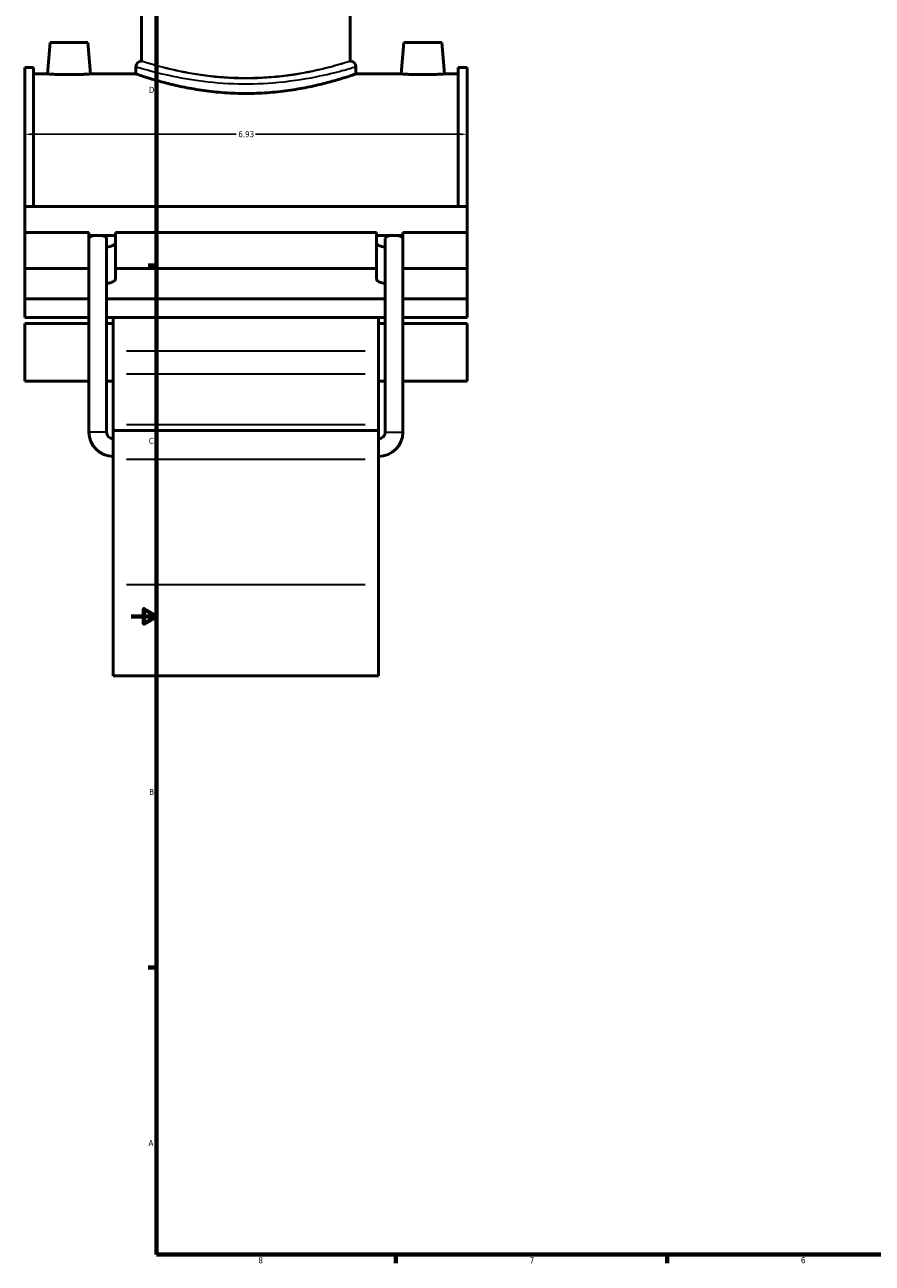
# Model space of a CAD drawing. Header units: inches. Extents: x -1.6 to 50.3, y -2 to 48.9.
# Tile 1 of 8: x -1.6 to 11.7, y 0.9 to 20.3. Entities that reach past the tile are written whole.
import ezdxf

# ---------------------------------------------------------------- set-up
doc = ezdxf.new("R2010")
doc.units = ezdxf.units.IN
doc.header["$MEASUREMENT"] = 0
for name, color, linetype, lineweight in [('Border (ANSI)', 7, 'Continuous', 70), ('Dimension (ANSI)', 7, 'Continuous', 25), ('Visible (ANSI)', 7, 'Continuous', 50), ('Visible Narrow (ANSI)', 7, 'Continuous', 35)]:
    doc.layers.add(name, color=color, linetype=linetype, lineweight=lineweight)
doc.styles.add('Note Text (ANSI)', font='tahoma.ttf')
doc.dimstyles.new('Default (ANSI)', dxfattribs={"dimtxt": 0.094488, "dimasz": 0.098425, "dimexe": 0.125, "dimexo": 0.0625, "dimgap": 0.031496, "dimtad": 0, "dimtih": 1, "dimtoh": 1, "dimrnd": 1e-08, "dimzin": 4, "dimdsep": 46, "dimtxsty": 'Note Text (ANSI)', "dimcen": 0.09, "dimdle": 0.393701, "dimclrd": 256, "dimclre": 256, "dimclrt": 5, "dimadec": 0, "dimazin": 1, "dimtfac": 1, "dimtofl": 0, "dimtmove": 0, "dimatfit": 3, "dimfxl": 1, "dimtolj": 1, "dimtzin": 4, "dimlwd": -1, "dimlwe": -1, "dimarcsym": 0})

# ---------------------------------------------------------------- blocks, each defined once
blk = doc.blocks.new('Borders Default Border')
at = {"layer": 'Border (ANSI)'}
for p, q in [((0.5, 16.5), (0.366, 16.5)), ((0.5, 5.5), (0.366, 5.5)), ((4.25, 1), (4.25, 0.866)), ((8.5, 1), (8.5, 0.866))]:
    blk.add_line(p, q, dxfattribs=at)
at = {"layer": 'Border (ANSI)', "flags": 128}
for points in [[(0.5, 1), (0.5, 21), (33.5, 21), (33.5, 1), (0.5, 1)], [(0.1, 11), (0.5, 11), (0.3, 11.115), (0.3, 10.885), (0.5, 11)]]:
    blk.add_lwpolyline(points, dxfattribs=at)
at = {"layer": 'Border (ANSI)', "color": 5, "true_color": 0x0000ff, "char_height": 0.0945, "attachment_point": 7, "style": 'Note Text (ANSI)'}
for s, insert in [('D', (0.378, 19.203)), ('C', (0.378, 13.701)), ('B', (0.384, 8.203)), ('A', (0.373, 2.703)), ('8', (2.094, 0.863)), ('7', (6.346, 0.866)), ('6', (10.595, 0.864))]:
    blk.add_mtext(s, dxfattribs=dict(at, insert=insert))
blk = doc.blocks.new('*D7')
at = {"layer": 'Defpoints', "color": 0, "transparency": 16777216}
for p in [(5.364, 18.554), (-1.566, 18.165), (5.364, 18.165)]:
    blk.add_point(p, dxfattribs=at)
at = {"layer": 'Dimension (ANSI)', "transparency": 16777216}
for p, q in [((-1.467, 18.554), (1.748, 18.554)), ((5.266, 18.554), (2.051, 18.554))]:
    blk.add_line(p, q, dxfattribs=at)
for points in [[(-1.467, 18.571), (-1.467, 18.538), (-1.566, 18.554)], [(5.266, 18.571), (5.266, 18.538), (5.364, 18.554)]]:
    blk.add_solid(points, dxfattribs=at)
at = {"layer": 'Dimension (ANSI)', "color": 5, "transparency": 16777216, "insert": (1.78, 18.603), "char_height": 0.0945, "attachment_point": 1, "style": 'Note Text (ANSI)'}
blk.add_mtext('\\A1;6.93', dxfattribs=at)

msp = doc.modelspace()

# ---------------------------------------------------------------- linework, layer by layer
at = {"layer": 'Visible (ANSI)'}
for p, q in [((0.263, 19.699), (0.263, 20.551)), ((3.535, 19.699), (3.535, 20.551)), ((-1.168, 19.991), (-1.211, 19.499)), ((-1.168, 19.991), (-0.577, 19.991)), ((-0.577, 19.991), (-0.534, 19.499)), ((4.376, 19.991), (4.333, 19.499)), ((4.967, 19.991), (4.376, 19.991)), ((4.967, 19.991), (5.01, 19.499)), ((-1.566, 17.421), (-1.566, 19.599)), ((-1.427, 19.599), (-1.566, 19.599)), ((-1.427, 19.599), (-1.427, 17.421)), ((0.177, 19.613), (0.177, 19.499)), ((3.621, 19.613), (3.621, 19.499)), ((5.226, 19.599), (5.226, 17.421)), ((5.364, 19.599), (5.226, 19.599)), ((5.364, 17.421), (5.364, 19.599)), ((-1.427, 19.499), (-1.211, 19.499)), ((-0.534, 19.499), (0.177, 19.499)), ((3.621, 19.499), (4.333, 19.499)), ((5.01, 19.499), (5.226, 19.499)), ((-1.566, 17.421), (5.364, 17.421)), ((-1.566, 17.015), (-1.566, 17.421)), ((5.364, 17.015), (5.364, 17.421)), ((-1.566, 17.015), (-0.56, 17.015)), ((-1.566, 16.449), (-1.566, 17.015)), ((-0.56, 16.449), (-0.56, 17.015)), ((-0.56, 16.968), (-0.461, 16.968)), ((-0.384, 16.968), (-0.146, 16.968)), ((-0.284, 13.887), (-0.284, 16.92)), ((-0.146, 17.015), (-0.146, 16.449)), ((-0.146, 17.015), (3.945, 17.015)), ((3.945, 16.449), (3.945, 17.015)), ((3.945, 16.968), (4.183, 16.968)), ((4.083, 13.887), (4.083, 16.92)), ((4.259, 16.968), (4.358, 16.968)), ((4.358, 17.015), (4.358, 16.449)), ((4.358, 17.015), (5.364, 17.015)), ((5.364, 16.449), (5.364, 17.015)), ((-1.566, 16.449), (-0.56, 16.449)), ((-1.566, 15.978), (-1.566, 16.449)), ((-0.56, 16.284), (-0.56, 16.449)), ((-0.146, 16.449), (-0.146, 16.284)), ((-0.146, 16.449), (3.945, 16.449)), ((3.945, 16.284), (3.945, 16.449)), ((4.358, 16.449), (4.358, 16.284)), ((4.358, 16.449), (5.364, 16.449)), ((5.364, 16.449), (5.364, 15.978)), ((-0.56, 13.887), (-0.56, 16.279)), ((4.359, 13.887), (4.359, 16.279)), ((-0.56, 15.978), (-1.566, 15.978)), ((-1.566, 15.978), (-1.566, 15.683)), ((4.083, 15.978), (-0.284, 15.978)), ((5.364, 15.978), (4.359, 15.978)), ((5.364, 15.683), (5.364, 15.978)), ((-1.566, 15.683), (-0.56, 15.683)), ((-1.566, 15.591), (-1.566, 14.684)), ((-1.566, 15.591), (-0.56, 15.591)), ((-0.284, 15.683), (4.083, 15.683)), ((-0.284, 15.591), (-0.18, 15.591)), ((-0.18, 15.683), (-0.18, 15.156)), ((3.978, 15.156), (3.978, 15.683)), ((3.978, 15.591), (4.083, 15.591)), ((4.359, 15.683), (5.364, 15.683)), ((4.359, 15.591), (5.364, 15.591)), ((5.364, 14.684), (5.364, 15.591)), ((-0.18, 15.156), (-0.18, 14.798)), ((3.978, 14.798), (3.978, 15.156)), ((-0.18, 14.009), (-0.18, 14.798)), ((3.978, 14.798), (3.978, 14.009)), ((-1.566, 14.684), (-0.56, 14.684)), ((-0.284, 14.684), (-0.18, 14.684)), ((3.978, 14.684), (4.083, 14.684)), ((4.359, 14.684), (5.364, 14.684)), ((-0.18, 13.911), (-0.18, 14.009)), ((3.978, 14.009), (3.978, 13.911)), ((-0.18, 13.911), (-0.18, 13.463)), ((-0.18, 13.911), (3.978, 13.911)), ((3.978, 13.463), (3.978, 13.911)), ((-0.18, 11.502), (-0.18, 13.463)), ((3.978, 13.463), (3.978, 11.502)), ((-0.18, 11.502), (-0.18, 10.071)), ((3.978, 10.071), (3.978, 11.502)), ((-0.18, 10.071), (3.978, 10.071))]:
    msp.add_line(p, q, dxfattribs=at)
for centre, radius, start, end in [((0.263, 19.613), 0.0861, 90, 180), ((3.535, 19.613), 0.0861, 0, 90), ((-0.18, 13.887), 0.38, 180, 270), ((-0.18, 13.887), 0.105, 180, 270), ((3.978, 13.887), 0.38, 270, 0), ((3.978, 13.887), 0.105, 270, 0)]:
    msp.add_arc(centre, radius, start, end, dxfattribs=at)
for centre, major_axis, ratio, start_param, end_param in [((-0.422, 16.92), (0.138, 0), 0.36397, 1.853028, 3.063663), ((-0.422, 16.92), (0.138, 0), 0.36397, 1.288564, 1.853028), ((-0.422, 16.92), (0.138, 0), 0.36397, 0, 1.288564), ((4.221, 16.92), (0.138, 0), 0.36397, 1.853028, 3.141593), ((4.221, 16.92), (0.138, 0), 0.36397, 1.288564, 1.853028), ((4.221, 16.92), (0.138, 0), 0.36397, 0.07793, 1.288564), ((-0.353, 16.85), (0.207, 0), 0.34202, 5.050081, 6.283185), ((4.152, 16.85), (-0.207, 0), 0.34202, 0, 1.233105), ((-0.353, 16.284), (-0.207, 0), 0.34202, 0, 0.018727), ((-0.422, 16.279), (0.138, 0), 0.36397, 3.060355, 3.141593), ((-0.353, 16.284), (0.207, 0), 0.34202, 5.050081, 6.283185), ((4.152, 16.284), (-0.207, 0), 0.34202, 0, 1.233105), ((4.152, 16.284), (0.207, 0), 0.34202, 6.264459, 6.283185), ((4.221, 16.279), (0.138, 0), 0.36397, 0, 0.081238)]:
    msp.add_ellipse(centre, major_axis=major_axis, ratio=ratio, start_param=start_param, end_param=end_param, dxfattribs=at)
for points, knots in [([(-0.534, 19.499), (-0.534, 19.499), (-0.543, 19.499), (-0.577, 19.496), (-0.603, 19.495), (-0.663, 19.492), (-0.701, 19.49), (-0.785, 19.488), (-0.83, 19.488), (-0.915, 19.488), (-0.961, 19.488), (-1.044, 19.49), (-1.082, 19.492), (-1.142, 19.495), (-1.168, 19.496), (-1.203, 19.499), (-1.211, 19.499), (-1.211, 19.499)], [1.297254, 1.297254, 1.297254, 1.297254, 1.621457, 1.621457, 1.94566, 1.94566, 2.270085, 2.270085, 2.594509, 2.594509, 2.918933, 2.918933, 3.243357, 3.243357, 3.56756, 3.56756, 3.891763, 3.891763, 3.891763, 3.891763]), ([(3.621, 19.499), (3.621, 19.499), (3.611, 19.496), (3.567, 19.481), (3.533, 19.469), (3.445, 19.441), (3.39, 19.424), (3.264, 19.387), (3.193, 19.368), (3.041, 19.329), (2.955, 19.309), (2.768, 19.272), (2.667, 19.254), (2.455, 19.225), (2.344, 19.213), (2.121, 19.197), (2.008, 19.193), (1.79, 19.193), (1.678, 19.197), (1.454, 19.213), (1.344, 19.225), (1.132, 19.254), (1.031, 19.272), (0.843, 19.309), (0.758, 19.329), (0.606, 19.368), (0.534, 19.387), (0.408, 19.424), (0.353, 19.441), (0.265, 19.469), (0.232, 19.481), (0.188, 19.496), (0.177, 19.499), (0.177, 19.499)], [6.649986, 6.649986, 6.649986, 6.649986, 7.481012, 7.481012, 8.312038, 8.312038, 9.143063, 9.143063, 9.974089, 9.974089, 10.80556, 10.80556, 11.637031, 11.637031, 12.468502, 12.468502, 13.299972, 13.299972, 14.131443, 14.131443, 14.962914, 14.962914, 15.794385, 15.794385, 16.625856, 16.625856, 17.456882, 17.456882, 18.287907, 18.287907, 19.118933, 19.118933, 19.949959, 19.949959, 19.949959, 19.949959]), ([(5.01, 19.499), (5.01, 19.499), (5.001, 19.499), (4.967, 19.496), (4.941, 19.495), (4.881, 19.492), (4.843, 19.49), (4.759, 19.488), (4.714, 19.488), (4.671, 19.488), (4.629, 19.488), (4.583, 19.488), (4.5, 19.49), (4.462, 19.492), (4.402, 19.495), (4.376, 19.496), (4.341, 19.499), (4.333, 19.499), (4.333, 19.499)], [3.891763, 3.891763, 3.891763, 3.891763, 4.215966, 4.215966, 4.540169, 4.540169, 4.864594, 4.864594, 5.189018, 5.189018, 5.189018, 5.513442, 5.513442, 5.837866, 5.837866, 6.162069, 6.162069, 6.486272, 6.486272, 6.486272, 6.486272])]:
    msp.add_open_spline(points, degree=3, knots=knots, dxfattribs=at)
for points in [[(-0.56, 16.283), (-0.56, 16.287), (-0.56, 16.291), (-0.56, 16.295)], [(4.358, 16.295), (4.358, 16.291), (4.358, 16.287), (4.358, 16.283)]]:
    msp.add_open_spline(points, degree=3, dxfattribs=at)
at = {"layer": 'Visible Narrow (ANSI)'}
for p, q in [((3.77, 15.156), (0.028, 15.156)), ((0.028, 14.798), (3.77, 14.798)), ((0.028, 14.009), (3.77, 14.009)), ((-0.286, 13.887), (-0.558, 13.887)), ((4.085, 13.887), (4.357, 13.887)), ((0.028, 13.463), (3.77, 13.463)), ((0.028, 11.502), (3.77, 11.502))]:
    msp.add_line(p, q, dxfattribs=at)
for points, knots in [([(0.177, 19.613), (0.177, 19.613), (0.191, 19.609), (0.278, 19.583), (0.405, 19.545), (0.723, 19.47), (0.894, 19.434), (1.276, 19.377), (1.487, 19.355), (1.91, 19.34), (2.12, 19.345), (2.569, 19.38), (2.801, 19.416), (3.161, 19.488), (3.3, 19.522), (3.505, 19.578), (3.573, 19.598), (3.615, 19.611), (3.621, 19.613), (3.621, 19.613)], [-33.226194, -33.226194, -33.226194, -33.226194, -32.31167, -32.31167, -30.266343, -30.266343, -28.655798, -28.655798, -27.060131, -27.060131, -25.539904, -25.539904, -23.663197, -23.663197, -22.076117, -22.076117, -20.546214, -20.546214, -19.935715, -19.935715, -19.935715, -19.935715]), ([(3.535, 19.699), (3.535, 19.699), (3.53, 19.697), (3.489, 19.684), (3.425, 19.663), (3.23, 19.607), (3.098, 19.572), (2.756, 19.498), (2.535, 19.462), (2.109, 19.426), (1.909, 19.421), (1.508, 19.437), (1.307, 19.459), (0.944, 19.517), (0.781, 19.553), (0.48, 19.63), (0.359, 19.668), (0.276, 19.695), (0.264, 19.699), (0.263, 19.699)], [19.935715, 19.935715, 19.935715, 19.935715, 20.546214, 20.546214, 22.076117, 22.076117, 23.663197, 23.663197, 25.539904, 25.539904, 27.060131, 27.060131, 28.655798, 28.655798, 30.266343, 30.266343, 32.31167, 32.31167, 33.226194, 33.226194, 33.226194, 33.226194]), ([(3.535, 19.699), (3.535, 19.699), (3.525, 19.696), (3.484, 19.683), (3.452, 19.673), (3.368, 19.649), (3.316, 19.634), (3.196, 19.602), (3.128, 19.585), (2.984, 19.552), (2.902, 19.535), (2.724, 19.502), (2.628, 19.487), (2.427, 19.462), (2.322, 19.451), (2.11, 19.438), (2.003, 19.435), (1.796, 19.435), (1.689, 19.438), (1.477, 19.451), (1.372, 19.462), (1.171, 19.487), (1.074, 19.502), (0.896, 19.535), (0.815, 19.552), (0.67, 19.585), (0.602, 19.602), (0.483, 19.634), (0.431, 19.649), (0.347, 19.673), (0.315, 19.683), (0.273, 19.696), (0.263, 19.699), (0.263, 19.699)], [6.307642, 6.307642, 6.307642, 6.307642, 7.095953, 7.095953, 7.884264, 7.884264, 8.672575, 8.672575, 9.460886, 9.460886, 10.249485, 10.249485, 11.038085, 11.038085, 11.826684, 11.826684, 12.615283, 12.615283, 13.403882, 13.403882, 14.192482, 14.192482, 14.981081, 14.981081, 15.76968, 15.76968, 16.557991, 16.557991, 17.346303, 17.346303, 18.134614, 18.134614, 18.922925, 18.922925, 18.922925, 18.922925])]:
    msp.add_open_spline(points, degree=3, knots=knots, dxfattribs=at)

# ---------------------------------------------------------------- block references
msp.add_blockref('Borders Default Border', (0, 0))

# ---------------------------------------------------------------- dimensions: what is measured, and where the dimension line sits
at = {"layer": 'Dimension (ANSI)'}
dim = msp.add_linear_dim(base=(5.364, 18.554), p1=(-1.566, 18.165), p2=(5.364, 18.165), angle=180, dimstyle='Default (ANSI)', override={"dimgap": 0.031496, "dimtih": 0, "dimtoh": 0, "dimdec": 2, "dimse1": 1, "dimse2": 1, "dimtol": 0, "dimlim": 0, "dimtp": 0, "dimtm": 0, "dimtdec": 2, "dimatfit": 1}, dxfattribs=at)
dim.commit()
dim.dimension.update_dxf_attribs({"geometry": '*D7', "text_midpoint": (1.899, 18.554), "dimtype": 160})

doc.saveas('drawing.dxf')
